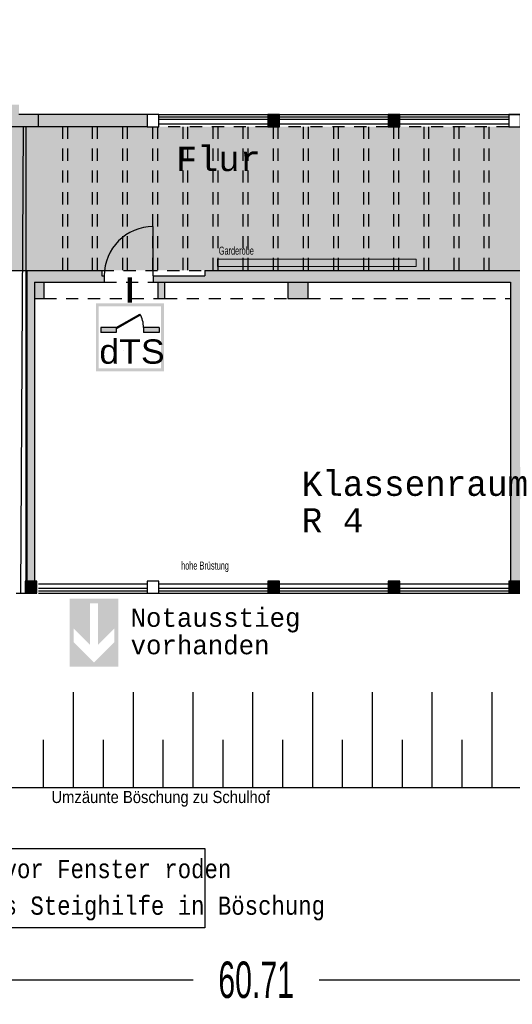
# Model space of a CAD drawing. Header units: metres. Extents: x -5 to 164, y -5 to 104.
# Tile 16 of 25: x 65 to 75, y 58 to 78. Entities that reach past the tile are written whole.
import ezdxf

# ---------------------------------------------------------------- set-up
doc = ezdxf.new("R2010")
doc.units = ezdxf.units.M
doc.header["$PDMODE"] = 65
for name, pattern in [('AUSGEZOGEN', [0]), ('LINIE_2', [0.45, 0.25, -0.2]), ('LINIE_9', [0.0003, 0, -0.0003])]:
    doc.linetypes.add(name, pattern=pattern)
for name, color, linetype, lineweight in [('XR$1$003STTXT_BAUTEILBESCHRIFTUNG', 7, 'Continuous', 13), ('XR$1$003TRVDO_VERDECKT_OBEN', 8, 'Continuous', 13), ('XR$1$003UZ013_BETON_STAHLBETON', 8, 'Continuous', 13), ('XR$1$003WL111_ALLGEMEIN', 7, 'Continuous', 13), ('XR$1$003WN012_MAUERWERK', 1, 'Continuous', 13), ('XR$1$003WN111_ALLGEMEIN', 7, 'Continuous', 13), ('XR$1$004FE2DD_ZWEIDIMENSIONAL', 4, 'Continuous', 13), ('XR$1$004FEGLA_GLAS', 4, 'Continuous', 13), ('XR$1$004TT111_ALLGEMEIN', 7, 'Continuous', 13), ('XR$1$004TT2DD_ZWEIDIMENSIONAL', 4, 'Continuous', 13), ('XR$1$005BMENT_ENTWURF', 8, 'Continuous', 13), ('XR$1$005BS111_ALLGEMEIN', 7, 'Continuous', 13), ('XR$1$STANDARD', 7, 'Continuous', 25), ('XR$2$STANDARD', 7, 'Continuous', 25), ('XR$2$VERBAU-OBERSTER-RIEGEL', 7, 'Continuous', 13)]:
    doc.layers.add(name, color=color, linetype=linetype, lineweight=lineweight)
doc.styles.add('ARIAL', font='ARIAL.TTF')
doc.styles.add('LUCIDACONSOLE', font='LUCON.TTF')
doc.dimstyles.new('_DIMSTYLE_3', dxfattribs={"dimtxt": 0.75, "dimasz": 1, "dimexe": 0, "dimexo": 0, "dimgap": 0.375, "dimtad": 0, "dimrnd": 0.01, "dimzin": 4, "dimdsep": 46, "dimtxsty": 'Standard', "dimblk1": 'ALL_ML_STRICH', "dimblk2": 'ALL_ML_STRICH', "dimsah": 1, "dimcen": 0, "dimadec": 0, "dimazin": 0, "dimtfac": 1, "dimtdec": 0, "dimtix": 1, "dimtmove": 2, "dimatfit": 3, "dimfxl": 1, "dimtzin": 0, "dimlwd": 0, "dimlwe": 25, "dimarcsym": 0})

# ---------------------------------------------------------------- blocks, each defined once
blk = doc.blocks.new('ALL_ML_STRICH')
at = {"color": 0, "linetype": 'ByBlock', "lineweight": -2}
for p, q in [((0, -0.5), (0, 0.5)), ((-0.3, -0.3), (0.3, 0.3)), ((-1, 0), (0.5, 0))]:
    blk.add_line(p, q, dxfattribs=at)
blk = doc.blocks.new('*D10')
at = {"layer": 'DEFPOINTS', "color": 0, "linetype": 'AUSGEZOGEN', "lineweight": 25}
for p in [(39.323, 66.086), (100.038, 66.086), (39.323, 58.131)]:
    blk.add_point(p, dxfattribs=at)
at = {"layer": 'XR$2$STANDARD', "color": 0, "linetype": 'AUSGEZOGEN', "lineweight": -2}
for p, q in [((39.323, 62.004), (39.323, 58.131)), ((100.038, 62.004), (100.038, 58.131)), ((39.323, 58.131), (68.493, 58.131)), ((71.087, 58.131), (100.038, 58.131))]:
    blk.add_line(p, q, dxfattribs=at)
at = {"layer": 'XR$2$STANDARD', "color": 0, "linetype": 'AUSGEZOGEN', "lineweight": 25, "rotation": 180}
blk.add_blockref('ALL_ML_STRICH', (39.323, 58.131), dxfattribs=at)
at = {"layer": 'XR$2$STANDARD', "color": 0, "linetype": 'AUSGEZOGEN', "lineweight": 25}
blk.add_blockref('ALL_ML_STRICH', (100.038, 58.131), dxfattribs=at)
at = {"layer": 'XR$2$STANDARD', "color": 0, "linetype": 'AUSGEZOGEN', "lineweight": 25, "insert": (69.79, 58.131), "char_height": 0.75, "width": 2.32969, "attachment_point": 5}
blk.add_mtext('\\W0.62;\\A1;{60.71\\H0.495000;\\S^ ;}', dxfattribs=at)

msp = doc.modelspace()

# ---------------------------------------------------------------- hatches: boundary and pattern name
at = {"layer": 'XR$1$004TT111_ALLGEMEIN', "linetype": 'AUSGEZOGEN', "lineweight": 25}
for points in [[(65.308, 75.931), (67.548, 75.931), (67.548, 75.681), (65.308, 75.681), (64.458, 75.681), (64.458, 76.131), (64.908, 76.131), (64.908, 75.931)], [(70.268, 75.931), (70.268, 75.681), (70.028, 75.681), (70.028, 75.931)], [(72.748, 75.931), (72.748, 75.681), (72.508, 75.681), (72.508, 75.931)], [(66.663, 72.616), (66.663, 72.486), (65.228, 72.486), (65.228, 66.336), (65.068, 66.336), (65.068, 72.726), (66.611, 72.726), (66.611, 72.616)], [(76.606, 72.726), (76.606, 72.616), (76.658, 72.616), (76.658, 72.486), (75.223, 72.486), (75.223, 66.336), (75.023, 66.336), (75.023, 72.486), (67.673, 72.486), (67.673, 72.616), (68.736, 72.616), (68.736, 72.726)], [(65.273, 66.336), (65.273, 66.086), (65.048, 66.086), (65.048, 66.336)], [(70.268, 66.336), (70.268, 66.086), (70.028, 66.086), (70.028, 66.336)], [(72.748, 66.336), (72.748, 66.086), (72.508, 66.086), (72.508, 66.336)], [(75.228, 66.336), (75.228, 66.086), (74.988, 66.086), (74.988, 66.336)]]:
    msp.add_hatch(color=0, dxfattribs=at).paths.add_polyline_path(points, flags=16)
h = msp.add_hatch(color=0, dxfattribs=at)
h.paths.add_polyline_path([(65.428, 72.486), (65.428, 72.146), (65.228, 72.146), (65.228, 72.486)], flags=16)
h.paths.add_polyline_path([(67.913, 72.486), (67.913, 72.146), (67.763, 72.146), (67.763, 72.486)], flags=16)
h = msp.add_hatch(color=0, dxfattribs=at)
h.paths.add_polyline_path([(70.863, 72.486), (70.863, 72.146), (70.443, 72.146), (70.443, 72.486)], flags=16)
h.paths.add_polyline_path([(75.423, 72.486), (75.423, 72.146), (75.223, 72.146), (75.223, 72.486)], flags=16)
at = {"layer": 'XR$2$STANDARD', "linetype": 'AUSGEZOGEN', "lineweight": 140, "true_color": 0xc4ffc4}
h = msp.add_hatch(color=254, dxfattribs=at)
h.paths.add_polyline_path([(55.217, 77.881), (55.217, 75.599), (61.42, 75.599), (61.42, 74.919), (52.428, 74.919), (52.428, 77.881), (49.923, 77.881), (49.973, 72.726), (89.978, 72.726), (89.978, 75.681), (64.458, 75.681), (64.458, 76.131), (64.718, 76.131), (64.718, 77.881)])
h.paths.add_polyline_path([(50.901, 76.109), (50.901, 77.109), (52.301, 77.109), (52.301, 76.109)], flags=16)
at = {"layer": 'XR$2$STANDARD', "linetype": 'LINIE_9', "lineweight": 140}
h = msp.add_hatch(color=1, dxfattribs=at)
h.paths.add_polyline_path([(67.892, 72.048), (66.492, 72.048), (66.492, 70.648), (67.892, 70.648)])
h.paths.add_polyline_path([(66.552, 71.988), (67.832, 71.988), (67.832, 70.708), (66.552, 70.708)], flags=16)
at = {"layer": 'XR$2$STANDARD', "linetype": 'AUSGEZOGEN', "lineweight": 140}
for points in [[(66.912, 71.548), (66.912, 71.523), (67.408, 71.809), (67.397, 71.828)], [(66.912, 71.448), (66.912, 71.548), (66.592, 71.548), (66.592, 71.448)], [(67.792, 71.448), (67.792, 71.548), (67.472, 71.548), (67.472, 71.448)]]:
    msp.add_hatch(color=0, dxfattribs=at).paths.add_polyline_path(points)
at = {"layer": 'XR$2$STANDARD', "linetype": 'AUSGEZOGEN', "lineweight": 25, "true_color": 0x00c600}
for points in [[(65.953, 65.976), (65.953, 64.576), (66.453, 64.576), (66.453, 64.659), (66.033, 65.079), (66.033, 65.362), (66.373, 65.022), (66.373, 65.876), (66.453, 65.876), (66.453, 65.976)], [(66.533, 65.022), (66.873, 65.362), (66.873, 65.079), (66.453, 64.659), (66.453, 64.576), (66.953, 64.576), (66.953, 65.976), (66.453, 65.976), (66.453, 65.876), (66.533, 65.876)]]:
    msp.add_hatch(color=92, dxfattribs=at).paths.add_polyline_path(points)

# ---------------------------------------------------------------- linework, layer by layer
at = {"layer": 'XR$1$003STTXT_BAUTEILBESCHRIFTUNG', "color": 1, "linetype": 'AUSGEZOGEN', "lineweight": 25}
for p, q in [((67.788, 75.931), (89.868, 75.931)), ((67.788, 75.741), (70.028, 75.741)), ((70.268, 75.741), (72.508, 75.741)), ((72.748, 75.741), (74.988, 75.741)), ((65.308, 66.276), (67.548, 66.276)), ((67.788, 66.276), (70.028, 66.276)), ((70.268, 66.276), (72.508, 66.276)), ((72.748, 66.276), (74.988, 66.276)), ((65.308, 66.086), (67.548, 66.086)), ((67.788, 66.086), (70.028, 66.086)), ((70.268, 66.086), (72.508, 66.086)), ((72.748, 66.086), (74.988, 66.086))]:
    msp.add_line(p, q, dxfattribs=at)
at = {"layer": 'XR$1$003TRVDO_VERDECKT_OBEN', "color": 253, "linetype": 'AUSGEZOGEN', "lineweight": 25, "true_color": 0xb4b496}
msp.add_line((65.048, 75.681), (65.048, 66.086), dxfattribs=at)
at = {"layer": 'XR$1$003UZ013_BETON_STAHLBETON', "color": 0, "linetype": 'AUSGEZOGEN', "lineweight": 25}
for p, q in [((67.788, 75.881), (70.028, 75.881)), ((70.028, 75.831), (67.788, 75.831)), ((70.268, 75.881), (72.508, 75.881)), ((72.508, 75.831), (70.268, 75.831)), ((72.748, 75.881), (74.988, 75.881)), ((74.988, 75.831), (72.748, 75.831)), ((67.548, 66.186), (65.308, 66.186)), ((65.308, 66.136), (67.548, 66.136)), ((70.028, 66.186), (67.788, 66.186)), ((67.788, 66.136), (70.028, 66.136)), ((72.508, 66.186), (70.268, 66.186)), ((70.268, 66.136), (72.508, 66.136)), ((74.988, 66.186), (72.748, 66.186)), ((72.748, 66.136), (74.988, 66.136))]:
    msp.add_line(p, q, dxfattribs=at)
at = {"layer": 'XR$1$003WL111_ALLGEMEIN', "color": 1, "linetype": 'AUSGEZOGEN', "lineweight": 25}
msp.add_line((64.994, 75.681), (64.939, 66.086), dxfattribs=at)
at = {"layer": 'XR$1$003WN012_MAUERWERK', "color": 204, "linetype": 'AUSGEZOGEN', "lineweight": 13, "true_color": 0x821eb4}
msp.add_lwpolyline([(68.995, 72.959), (73.082, 72.959), (73.082, 72.804), (68.995, 72.804), (68.995, 72.959)], close=True, dxfattribs=at)
at = {"layer": 'XR$1$003WN111_ALLGEMEIN', "color": 2, "linetype": 'AUSGEZOGEN', "lineweight": 25}
for p, q in [((65.308, 75.931), (64.908, 75.931)), ((67.548, 75.931), (65.308, 75.931)), ((65.308, 75.681), (65.308, 75.931)), ((65.308, 75.681), (64.458, 75.681)), ((67.548, 75.681), (65.308, 75.681)), ((58.396, 72.726), (66.611, 72.726)), ((65.068, 72.726), (65.068, 66.336)), ((66.611, 72.726), (66.611, 72.616)), ((68.736, 72.726), (76.606, 72.726)), ((68.736, 72.726), (68.736, 72.616)), ((66.611, 72.616), (66.663, 72.616)), ((66.663, 72.616), (66.663, 72.486)), ((67.673, 72.616), (68.736, 72.616)), ((67.673, 72.616), (67.673, 72.486)), ((65.228, 72.486), (66.663, 72.486)), ((65.228, 72.486), (65.228, 66.336)), ((65.428, 72.146), (65.428, 72.486)), ((67.673, 72.486), (75.023, 72.486)), ((67.763, 72.486), (67.763, 72.146)), ((67.913, 72.146), (67.913, 72.486)), ((70.443, 72.486), (70.443, 72.146)), ((70.863, 72.146), (70.863, 72.486)), ((75.023, 72.486), (75.023, 66.336)), ((65.228, 72.146), (65.428, 72.146)), ((67.763, 72.146), (67.913, 72.146)), ((70.443, 72.146), (70.863, 72.146)), ((64.853, 66.086), (65.033, 66.086))]:
    msp.add_line(p, q, dxfattribs=at)
at = {"layer": 'XR$1$003WN111_ALLGEMEIN', "color": 0, "linetype": 'AUSGEZOGEN', "lineweight": 25}
for p, q in [((66.025, 64.051), (66.025, 62.086)), ((67.256, 64.051), (67.256, 62.086)), ((68.486, 64.051), (68.486, 62.086)), ((69.716, 64.051), (69.716, 62.086)), ((70.947, 64.051), (70.947, 62.086)), ((72.177, 64.051), (72.177, 62.086)), ((73.407, 64.051), (73.407, 62.086)), ((74.638, 64.051), (74.638, 62.086)), ((65.41, 63.069), (65.41, 62.086)), ((66.641, 63.069), (66.641, 62.086)), ((67.871, 63.069), (67.871, 62.086)), ((69.101, 63.069), (69.101, 62.086)), ((70.332, 63.069), (70.332, 62.086)), ((71.562, 63.069), (71.562, 62.086)), ((72.792, 63.069), (72.792, 62.086)), ((74.022, 63.069), (74.022, 62.086)), ((85.148, 62.086), (54.953, 62.086))]:
    msp.add_line(p, q, dxfattribs=at)
at = {"layer": 'XR$1$003WN111_ALLGEMEIN', "color": 2, "linetype": 'AUSGEZOGEN', "lineweight": 25}
for points in [[(67.548, 75.931), (67.548, 75.681), (67.788, 75.681), (67.788, 75.931), (67.548, 75.931)], [(70.028, 75.931), (70.028, 75.681), (70.268, 75.681), (70.268, 75.931), (70.028, 75.931)], [(72.508, 75.931), (72.508, 75.681), (72.748, 75.681), (72.748, 75.931), (72.508, 75.931)], [(74.988, 75.931), (74.988, 75.681), (75.228, 75.681), (75.228, 75.931), (74.988, 75.931)], [(65.033, 66.336), (65.033, 66.086), (65.273, 66.086), (65.273, 66.336), (65.033, 66.336)], [(67.548, 66.336), (67.548, 66.086), (67.788, 66.086), (67.788, 66.336), (67.548, 66.336)], [(70.028, 66.336), (70.028, 66.086), (70.268, 66.086), (70.268, 66.336), (70.028, 66.336)], [(72.508, 66.336), (72.508, 66.086), (72.748, 66.086), (72.748, 66.336), (72.508, 66.336)], [(74.988, 66.336), (74.988, 66.086), (75.228, 66.086), (75.228, 66.336), (74.988, 66.336)]]:
    msp.add_lwpolyline(points, close=True, dxfattribs=at)
at = {"layer": 'XR$1$004FE2DD_ZWEIDIMENSIONAL', "color": 1, "linetype": 'AUSGEZOGEN', "lineweight": 25}
msp.add_line((67.673, 72.616), (67.673, 73.626), dxfattribs=at)
msp.add_arc((67.673, 72.616), 1.01, 90, 180, dxfattribs=at)
at = {"layer": 'XR$1$005BMENT_ENTWURF', "color": 254, "linetype": 'LINIE_2', "lineweight": 25, "true_color": 0xf0f0b4}
for p, q in [((70.028, 75.681), (67.788, 75.681)), ((72.508, 75.681), (70.268, 75.681)), ((74.988, 75.681), (72.748, 75.681)), ((66.611, 72.726), (67.621, 72.726)), ((66.611, 72.726), (68.736, 72.726)), ((66.663, 72.486), (67.673, 72.486)), ((65.428, 72.146), (67.763, 72.146)), ((67.913, 72.146), (70.443, 72.146)), ((70.863, 72.146), (75.023, 72.146))]:
    msp.add_line(p, q, dxfattribs=at)
at = {"layer": 'XR$1$005BS111_ALLGEMEIN', "color": 253, "linetype": 'LINIE_2', "lineweight": 25, "true_color": 0xb4b496}
for p, q in [((65.808, 75.681), (65.808, 72.726)), ((65.908, 75.681), (65.908, 72.726)), ((66.418, 75.681), (66.418, 72.726)), ((66.518, 75.681), (66.518, 72.726)), ((67.038, 75.681), (67.038, 72.726)), ((67.138, 75.681), (67.138, 72.726)), ((67.658, 75.681), (67.658, 72.726)), ((67.758, 75.681), (67.758, 72.726)), ((68.278, 75.681), (68.278, 72.726)), ((68.378, 75.681), (68.378, 72.726)), ((68.898, 75.681), (68.898, 72.726)), ((68.998, 75.681), (68.998, 72.726)), ((69.518, 75.681), (69.518, 72.726)), ((69.618, 75.681), (69.618, 72.726)), ((70.138, 75.681), (70.138, 72.726)), ((70.238, 75.681), (70.238, 72.726)), ((70.758, 75.681), (70.758, 72.726)), ((70.858, 75.681), (70.858, 72.726)), ((71.378, 75.681), (71.378, 72.726)), ((71.478, 75.681), (71.478, 72.726)), ((71.998, 75.681), (71.998, 72.726)), ((72.098, 75.681), (72.098, 72.726)), ((72.618, 75.681), (72.618, 72.726)), ((72.718, 75.681), (72.718, 72.726)), ((73.238, 75.681), (73.238, 72.726)), ((73.338, 75.681), (73.338, 72.726)), ((73.858, 75.681), (73.858, 72.726)), ((73.958, 75.681), (73.958, 72.726)), ((74.478, 75.681), (74.478, 72.726)), ((74.578, 75.681), (74.578, 72.726))]:
    msp.add_line(p, q, dxfattribs=at)
at = {"layer": 'XR$1$STANDARD', "color": 1, "linetype": 'AUSGEZOGEN', "lineweight": 140}
msp.add_line((67.189, 72.066), (67.189, 72.576), dxfattribs=at)
at = {"layer": 'XR$2$STANDARD', "color": 1, "linetype": 'AUSGEZOGEN', "lineweight": 25}
for p, q in [((66.912, 71.548), (67.397, 71.828)), ((66.912, 71.523), (67.408, 71.809)), ((66.592, 71.548), (66.592, 71.448)), ((66.912, 71.548), (66.592, 71.548)), ((66.912, 71.548), (66.912, 71.448)), ((67.472, 71.548), (67.472, 71.448)), ((67.792, 71.548), (67.472, 71.548)), ((67.792, 71.548), (67.792, 71.448)), ((66.912, 71.448), (66.592, 71.448)), ((67.792, 71.448), (67.472, 71.448))]:
    msp.add_line(p, q, dxfattribs=at)
at = {"layer": 'XR$2$STANDARD', "color": 0, "linetype": 'AUSGEZOGEN', "lineweight": 25}
for p, q in [((61.88, 60.833), (68.736, 60.833)), ((68.736, 60.833), (68.736, 59.201)), ((68.736, 59.201), (61.88, 59.201))]:
    msp.add_line(p, q, dxfattribs=at)
at = {"layer": 'XR$2$STANDARD', "color": 1, "linetype": 'AUSGEZOGEN', "lineweight": 25}
msp.add_arc((66.912, 71.548), 0.56, 0, 30, dxfattribs=at)
at = {"layer": 'XR$2$VERBAU-OBERSTER-RIEGEL', "color": 1, "linetype": 'AUSGEZOGEN', "lineweight": 25}
msp.add_line((67.055, 71.082), (67.055, 71.082), dxfattribs=at)

# ---------------------------------------------------------------- texts
at = {"layer": 'XR$1$003WN012_MAUERWERK', "color": 204, "linetype": 'AUSGEZOGEN', "lineweight": 13, "true_color": 0x821eb4, "insert": (69.021, 73.046), "char_height": 0.166, "width": 0.99251, "attachment_point": 7}
msp.add_mtext('\\W0.68;Garderobe', dxfattribs=at)
at = {"layer": 'XR$1$003WN012_MAUERWERK', "color": 1, "linetype": 'AUSGEZOGEN', "lineweight": 25, "insert": (68.246, 66.521), "char_height": 0.166, "width": 1.42443, "attachment_point": 7}
msp.add_mtext('\\W0.68;hohe\\~Brüstung', dxfattribs=at)
at = {"layer": 'XR$1$004FEGLA_GLAS', "color": 0, "linetype": 'AUSGEZOGEN', "lineweight": 25, "insert": (68.139, 74.761), "char_height": 0.5, "width": 4.60691, "attachment_point": 7, "style": 'LUCIDACONSOLE'}
msp.add_mtext('\\W1.03;Flur\\~\\~\\~\\~\\~', dxfattribs=at)
at = {"layer": 'XR$1$004FEGLA_GLAS', "color": 0, "linetype": 'AUSGEZOGEN', "lineweight": 25, "insert": (70.726, 68.588), "char_height": 0.5, "width": 5.57282, "attachment_point": 1, "line_spacing_factor": 0.903614, "style": 'LUCIDACONSOLE'}
msp.add_mtext('{\\fLucida Console|i0|b0;\\H0.500000;\\W1.000000;\\C7;Klassenraum}\\P{\\fLucida Console|i0|b0;\\H0.500000;\\W1.000000;\\C7;R 4}\\P', dxfattribs=at)
at = {"layer": 'XR$1$004FEGLA_GLAS', "color": 0, "linetype": 'AUSGEZOGEN', "lineweight": 70, "insert": (67.206, 65.77), "char_height": 0.375, "width": 4.18021, "attachment_point": 1, "line_spacing_factor": 0.903614, "style": 'LUCIDACONSOLE'}
msp.add_mtext('{\\fLucida Console|i0|b0;\\H0.375000;\\W1.000000;\\C7;Notausstieg}\\P{\\fLucida Console|i0|b0;\\H0.375000;\\W1.000000;\\C7;vorhanden}\\P', dxfattribs=at)
at = {"layer": 'XR$1$004TT2DD_ZWEIDIMENSIONAL', "color": 0, "linetype": 'AUSGEZOGEN', "lineweight": 25, "insert": (65.577, 61.695), "char_height": 0.25, "width": 6.3295, "attachment_point": 7}
msp.add_mtext('\\W0.91;Umzäunte\\~Böschung\\~zu\\~Schulhof', dxfattribs=at)
at = {"layer": 'XR$1$004TT2DD_ZWEIDIMENSIONAL', "color": 0, "linetype": 'AUSGEZOGEN', "lineweight": 25, "insert": (62.113, 60.601), "char_height": 0.375, "width": 10.54037, "attachment_point": 1, "line_spacing_factor": 1.204819, "style": 'LUCIDACONSOLE'}
msp.add_mtext('{\\fLucida Console|i0|b0;\\H0.375000;\\W0.867303;\\C7;Böschung vor Fenster roden}\\P{\\fLucida Console|i0|b0;\\H0.375000;\\W0.867303;\\C7;Stufen als Steighilfe in Böschung}\\P', dxfattribs=at)
at = {"layer": 'XR$2$STANDARD', "color": 0, "linetype": 'AUSGEZOGEN', "lineweight": 25, "insert": (66.563, 70.799), "char_height": 0.5, "width": 1.54631, "attachment_point": 7, "style": 'ARIAL'}
msp.add_mtext('\\W1.05;dTS', dxfattribs=at)

# ---------------------------------------------------------------- dimensions: what is measured, and where the dimension line sits
at = {"layer": 'XR$2$STANDARD', "color": 0, "linetype": 'AUSGEZOGEN', "lineweight": 25}
dim = msp.add_linear_dim(base=(100.038302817, 58.131057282), p1=(39.323302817, 62.003644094), p2=(100.038302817, 62.003644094), dimstyle='_DIMSTYLE_3', override={"dimpost": '<>', "dimclrd": 0, "dimclre": 0, "dimclrt": 0, "dimlwd": 0, "dimlwe": 25}, dxfattribs=at)
dim.commit()
dim.dimension.update_dxf_attribs({"geometry": '*D10', "text_midpoint": (69.790177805, 58.131057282)})

doc.saveas('drawing.dxf')
